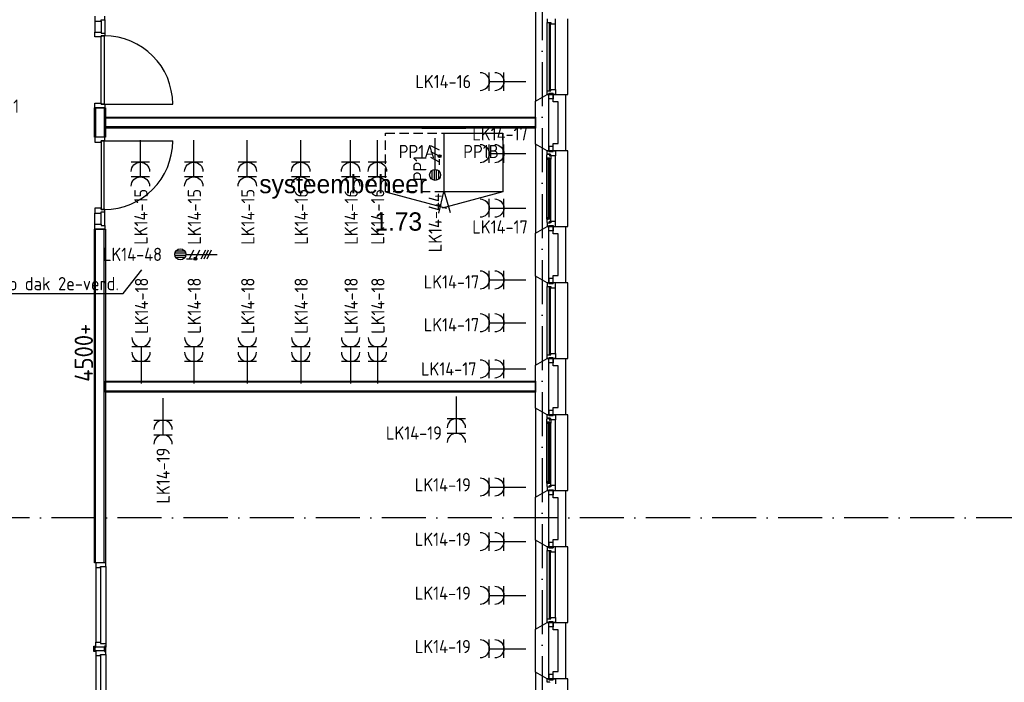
# Model space of a CAD drawing. Header units: millimetres. Extents: x -6587 to 112885, y 244 to 84344.
# Tile 7 of 50: x 26657 to 40075, y 25074 to 34108. Entities that reach past the tile are written whole.
import ezdxf
from ezdxf.enums import TextEntityAlignment as Align

# ---------------------------------------------------------------- set-up
doc = ezdxf.new("R2010")
doc.units = ezdxf.units.MM
doc.header["$LTSCALE"] = 100
doc.linetypes.add('DASHDOT', pattern=[9, 6, -1.5, 0, -1.5])
doc.linetypes.add('HIDDEN', pattern=[9.525, 6.35, -3.175])
doc.layers.get('0').update_dxf_attribs({"linetype": 'CONTINUOUS'})
for name, color, linetype in [('AL$1----_ALGEMEEN', 7, 'CONTINUOUS'), ('AL$1----_TEKST', 7, 'CONTINUOUS'), ('AL$7----_STRAMIEN', 1, 'DASHDOT'), ('AL21----_BUITENWAND', 4, 'CONTINUOUS'), ('AL21K---_ISOLATIE', 1, 'CONTINUOUS'), ('AL22----_BINNENWAND', 7, 'CONTINUOUS'), ('AL28----_KONSTRUKTIE', 3, 'CONTINUOUS'), ('AL31----_BUITENKOZ', 7, 'CONTINUOUS'), ('AL32----_BINNENKOZ', 7, 'CONTINUOUS'), ('AL32----_DRAAIRICHTING', 1, 'CONTINUOUS'), ('BOUW', 8, 'CONTINUOUS'), ('EB62203-_ATTRIB', 2, 'CONTINUOUS'), ('EB62204-_ATTRIB', 2, 'CONTINUOUS'), ('EB62209-_ATTRIB', 2, 'CONTINUOUS'), ('EL62203-_KRACHT-WCD230', 3, 'CONTINUOUS'), ('EL62204-_KRACHT-ASP230', 3, 'CONTINUOUS'), ('EL62209-_KRACHT-ASP400', 3, 'CONTINUOUS'), ('EL63104-_LICHT-ASP230V', 3, 'CONTINUOUS'), ('LIJN025', 10, 'CONTINUOUS'), ('LIJN035', 50, 'CONTINUOUS')]:
    doc.layers.add(name, color=color, linetype=linetype)
doc.styles.add('1_8', font='iso', dxfattribs={"width": 0.7, "height": 1.8})
doc.styles.add('BURO-025', font='BUROFONT.shx', dxfattribs={"height": 250})
doc.styles.add('NORATT', font='isocp.shx')
doc.styles.get("Standard").update_dxf_attribs({"font": 'iso.shx'})

# ---------------------------------------------------------------- blocks, each defined once
blk = doc.blocks.new('ES3W2A')
for p, q in [((1.25, 2), (-1.25, 2)), ((1.25, 2), (-1.25, 2)), ((0, 2), (0, -3)), ((0, 2), (0, -3)), ((1.25, 0), (-1.25, 0)), ((1.25, 0), (-1.25, 0))]:
    blk.add_line(p, q)
for centre in [(0, 3.25), (0, 3.25), (0, 1.25), (0, 1.25)]:
    blk.add_arc(centre, 1.25, 180, 0)
for tag, style, flags, p in [('VERMOGEN', 'NORATT', 9, (-2.5, 5)), ('VERMOGEN', '1_8', 9, (-2.5, 5)), ('GROEP', 'NORATT', 8, (0, 5)), ('GROEP', '1_8', 8, (0, 5)), ('SCHAK', 'NORATT', 8, (2.5, 5)), ('SCHAK', '1_8', 8, (2.5, 5)), ('GELIJK', 'NORATT', 9, (5, 5)), ('GELIJK', '1_8', 9, (5, 5)), ('TAL', 'NORATT', 8, (2.5, 5)), ('TAL', '1_8', 8, (2.5, 5)), ('KAST', 'NORATT', 9, (7, 5)), ('KAST', '1_8', 9, (7, 5))]:
    blk.add_attdef(tag, text='', height=1.8, rotation=90, dxfattribs=dict(style=style, flags=flags)).set_placement(p, align=Align.MIDDLE_CENTER)
at = {"width": 0.7, "flags": 8}
for style in ['NORATT', '1_8']:
    blk.add_attdef('DOEL', text='', height=1.8, rotation=90, dxfattribs=dict(at, style=style)).set_placement((-2.5, 5), align=Align.MIDDLE_LEFT)
at = {"flags": 9}
for style in ['NORATT', '1_8']:
    blk.add_attdef('M_CODE', text='', height=1.8, dxfattribs=dict(at, style=style)).set_placement((0, 0), align=Align.MIDDLE_CENTER)
blk = doc.blocks.new('ES3X2')
for p, q in [((-0.15, 1.27), (-0.15, 2.73)), ((0.15, 1.27), (0.15, 2.73)), ((-0.45, 1.4), (-0.45, 2.6)), ((0.45, 1.4), (0.45, 2.6)), ((0, 1.25), (0, -3))]:
    blk.add_line(p, q)
at = {"color": 210}
for p, q in [((-0.6, 0.65), (-0.6, -0.15)), ((-0.6, 0.25), (0.6, -0.35)), ((-0.72, -0.71), (-0.72, -0.39)), ((-0.64, -0.75), (-0.64, -0.35)), ((-0.6, -0.55), (0.6, -1.15)), ((-0.56, -0.75), (-0.56, -0.35)), ((-0.48, -0.71), (-0.48, -0.39)), ((-0.6, -1.35), (0.6, -1.95))]:
    blk.add_line(p, q, dxfattribs=at)
blk.add_circle((0, 2), 0.75)
blk.add_circle((-0.6, -0.55), 0.2, dxfattribs=at)
at = {"style": '1_8'}
for tag, flags, p in [('VERMOGEN', 9, (-2.5, 4.5)), ('GROEP', 8, (0, 4.5)), ('SCHAK', 8, (2.5, 4.5)), ('KAST', 9, (7, 4.5)), ('DOEL', 8, (-2.5, 1))]:
    blk.add_attdef(tag, text='', height=1.8, rotation=90, dxfattribs=dict(at, flags=flags)).set_placement(p, align=Align.MIDDLE_LEFT)
at = {"style": '1_8', "flags": 8}
blk.add_attdef('TAL', text='', height=1.8, rotation=90, dxfattribs=at).set_placement((2.5, 4.5), align=Align.MIDDLE_CENTER)
at = {"style": '1_8', "flags": 9}
blk.add_attdef('M_CODE', text='', height=1.8, dxfattribs=at).set_placement((0, 0), align=Align.MIDDLE_CENTER)
blk = doc.blocks.new('ES2X2')
for p, q in [((-0.15, 1.27), (-0.15, 2.73)), ((0.15, 1.27), (0.15, 2.73)), ((-0.45, 1.4), (-0.45, 2.6)), ((0.45, 1.4), (0.45, 2.6)), ((0, 1.25), (0, -3))]:
    blk.add_line(p, q)
at = {"color": 1}
for p, q in [((-0.72, -0.21), (-0.72, 0.11)), ((-0.64, -0.25), (-0.64, 0.15)), ((-0.6, 1.15), (-0.6, 0.35)), ((-0.6, 0.75), (0.6, 0.15)), ((-0.56, -0.25), (-0.56, 0.15)), ((-0.48, -0.21), (-0.48, 0.11)), ((-0.6, -0.05), (0.6, -0.65)), ((-0.6, -0.85), (0.6, -1.45)), ((-0.6, -1.25), (0.6, -1.85)), ((-0.6, -1.65), (0.6, -2.25))]:
    blk.add_line(p, q, dxfattribs=at)
blk.add_circle((0, 2), 0.75)
blk.add_circle((-0.6, -0.05), 0.2, dxfattribs=at)
at = {"style": '1_8'}
for tag, flags, p in [('VERMOGEN', 9, (-2.5, 4.5)), ('GROEP', 8, (0, 4.5)), ('SCHAK', 8, (2.5, 4.5)), ('KAST', 9, (7, 4.5)), ('DOEL', 8, (-2.5, 1))]:
    blk.add_attdef(tag, text='', height=1.8, rotation=90, dxfattribs=dict(at, flags=flags)).set_placement(p, align=Align.MIDDLE_LEFT)
at = {"style": '1_8', "flags": 8}
blk.add_attdef('TAL', text='', height=1.8, rotation=90, dxfattribs=at).set_placement((2.5, 4.5), align=Align.MIDDLE_CENTER)
at = {"style": '1_8', "flags": 9}
blk.add_attdef('M_CODE', text='', height=1.8, dxfattribs=at).set_placement((0, 0), align=Align.MIDDLE_CENTER)

msp = doc.modelspace()

# ---------------------------------------------------------------- linework, layer by layer
at = {"layer": 'AL$1----_ALGEMEEN', "color": 8, "linetype": 'HIDDEN'}
msp.add_line((32134.8, 32630), (32734.8, 32630), dxfattribs=at)
at = {"layer": 'AL$7----_STRAMIEN', "color": 1}
for p, q in [((33774.8, 76734.4), (33774.8, 7509.2)), ((94298.3, 27314.6), (16060, 27314.6))]:
    msp.add_line(p, q, dxfattribs=at)
at = {"layer": 'AL21----_BUITENWAND', "color": 8}
for p, q in [((33925.8, 32990), (33925.8, 33090)), ((33925.8, 33090), (34094.8, 33090)), ((34094.8, 33090), (34094.8, 32320)), ((33994.8, 32990), (33925.8, 32990)), ((33994.8, 32420), (33994.8, 32990)), ((33925.8, 32420), (33994.8, 32420)), ((33925.8, 32320), (33925.8, 32420)), ((34094.8, 32320), (33925.8, 32320)), ((33925.8, 31190), (33925.8, 31290)), ((33925.8, 31290), (34094.8, 31290)), ((34094.8, 31290), (34094.8, 30520)), ((33994.8, 31190), (33925.8, 31190)), ((33994.8, 30620), (33994.8, 31190)), ((33925.8, 30620), (33994.8, 30620)), ((33925.8, 30520), (33925.8, 30620)), ((34094.8, 30520), (33925.8, 30520)), ((33925.8, 29390), (33925.8, 29490)), ((33925.8, 29490), (34094.8, 29490)), ((33994.8, 29390), (33925.8, 29390)), ((33994.8, 28820), (33994.8, 29390)), ((34094.8, 29490), (34094.8, 28720)), ((33925.8, 28820), (33994.8, 28820)), ((33925.8, 28720), (33925.8, 28820)), ((34094.8, 28720), (33925.8, 28720)), ((33925.8, 27590), (33925.8, 27690)), ((33925.8, 27690), (34094.8, 27690)), ((34094.8, 27690), (34094.8, 26920)), ((33994.8, 27590), (33925.8, 27590)), ((33994.8, 27020), (33994.8, 27590)), ((33925.8, 27020), (33994.8, 27020)), ((33925.8, 26920), (33925.8, 27020)), ((34094.8, 26920), (33925.8, 26920)), ((33925.8, 25790), (33925.8, 25890)), ((33925.8, 25890), (34094.8, 25890)), ((33994.8, 25790), (33925.8, 25790)), ((33994.8, 25220), (33994.8, 25790)), ((34094.8, 25890), (34094.8, 25120)), ((33925.8, 25220), (33994.8, 25220)), ((33925.8, 25120), (33925.8, 25220)), ((34094.8, 25120), (33925.8, 25120))]:
    msp.add_line(p, q, dxfattribs=at)
at = {"layer": 'AL21K---_ISOLATIE', "color": 8, "linetype": 'Continuous'}
for p, q in [((33864.8, 32990), (33864.8, 32420)), ((33864.8, 31190), (33864.8, 30620)), ((33864.8, 29390), (33864.8, 28820)), ((33864.8, 27590), (33864.8, 27020)), ((33864.8, 25790), (33864.8, 25220))]:
    msp.add_line(p, q, dxfattribs=at)
at = {"layer": 'AL22----_BINNENWAND', "color": 8}
for p, q in [((27674.8, 32505), (27674.8, 32905)), ((27674.8, 32905), (27824.8, 32905)), ((27824.8, 32905), (27824.8, 32505)), ((27824.8, 32630), (27824.8, 32780)), ((27824.8, 32780), (33684.8, 32780)), ((33684.8, 32780), (33684.8, 32630)), ((33684.8, 32630), (27824.8, 32630)), ((27824.8, 32505), (27674.8, 32505)), ((27674.8, 26705), (27674.8, 31253.9)), ((27674.8, 31253.9), (27824.8, 31253.9)), ((27824.8, 31253.9), (27824.8, 26705)), ((27824.8, 29030), (27824.8, 29180)), ((27824.8, 29180), (33684.8, 29180)), ((33684.8, 29180), (33684.8, 29030)), ((33684.8, 29030), (27824.8, 29030)), ((27824.8, 26705), (27674.8, 26705))]:
    msp.add_line(p, q, dxfattribs=at)
at = {"layer": 'AL22----_BINNENWAND', "color": 8, "linetype": 'Continuous'}
for p, q in [((27689.8, 32905), (27689.8, 32505)), ((27809.8, 32905), (27809.8, 32505)), ((33684.8, 32765), (27824.8, 32765)), ((33684.8, 32645), (27824.8, 32645)), ((27689.8, 26705), (27689.8, 31253.9)), ((27809.8, 26705), (27809.8, 31253.9)), ((33684.8, 29165), (27824.8, 29165)), ((33684.8, 29045), (27824.8, 29045))]:
    msp.add_line(p, q, dxfattribs=at)
at = {"layer": 'AL28----_KONSTRUKTIE', "color": 8}
for p, q in [((33684.8, 32997.6), (33844.8, 33090)), ((33844.8, 33090), (33864.8, 33090)), ((33864.8, 33090), (33864.8, 32320)), ((33684.8, 32412.4), (33684.8, 32997.6)), ((33844.8, 32320), (33684.8, 32412.4)), ((33864.8, 32320), (33844.8, 32320)), ((33684.8, 31197.6), (33844.8, 31290)), ((33844.8, 31290), (33864.8, 31290)), ((33864.8, 31290), (33864.8, 30520)), ((33684.8, 30612.4), (33684.8, 31197.6)), ((33844.8, 30520), (33684.8, 30612.4)), ((33864.8, 30520), (33844.8, 30520)), ((33684.8, 29397.6), (33844.8, 29490)), ((33684.8, 28812.4), (33684.8, 29397.6)), ((33844.8, 29490), (33864.8, 29490)), ((33864.8, 29490), (33864.8, 28720)), ((33844.8, 28720), (33684.8, 28812.4)), ((33864.8, 28720), (33844.8, 28720)), ((33684.8, 27597.6), (33844.8, 27690)), ((33844.8, 27690), (33864.8, 27690)), ((33864.8, 27690), (33864.8, 26920)), ((33684.8, 27012.4), (33684.8, 27597.6)), ((33844.8, 26920), (33684.8, 27012.4)), ((33864.8, 26920), (33844.8, 26920)), ((33684.8, 25797.6), (33844.8, 25890)), ((33684.8, 25212.4), (33684.8, 25797.6)), ((33844.8, 25890), (33864.8, 25890)), ((33864.8, 25890), (33864.8, 25120)), ((33844.8, 25120), (33684.8, 25212.4)), ((33864.8, 25120), (33844.8, 25120))]:
    msp.add_line(p, q, dxfattribs=at)
at = {"layer": 'AL31----_BUITENKOZ', "color": 8}
for p, q in [((33684.8, 34212.4), (33684.8, 32997.6)), ((34124.8, 33090), (34124.8, 34120)), ((33844.8, 33140), (33844.8, 34070)), ((33958.8, 33157), (33958.8, 34053)), ((33684.8, 32997.6), (33844.8, 33090)), ((33844.8, 33090), (34124.8, 33090)), ((33869.8, 33100), (33925.8, 33100)), ((33869.8, 33029), (33869.8, 33100)), ((33925.8, 33029), (33869.8, 33029)), ((33925.8, 33100), (33925.8, 33029)), ((33844.8, 32320), (33684.8, 32412.4)), ((33684.8, 32412.4), (33684.8, 31197.6)), ((33925.8, 32381), (33869.8, 32381)), ((33869.8, 32381), (33869.8, 32310)), ((33925.8, 32310), (33925.8, 32381)), ((33841.8, 32263.3), (33846.1, 32265.7)), ((33841.8, 32220.8), (33841.8, 32263.3)), ((33882.8, 32220.8), (33841.8, 32220.8)), ((33841.8, 31389.2), (33841.8, 32220.8)), ((33844.1, 32220.8), (33857.7, 32220.8)), ((33844.1, 32203.8), (33844.1, 32220.8)), ((33857.7, 32203.8), (33844.1, 32203.8)), ((34124.8, 32320), (33844.8, 32320)), ((33844.8, 32320), (33869.8, 32320)), ((33844.8, 32276), (33844.8, 32320)), ((33880.8, 32276), (33844.8, 32276)), ((33846.1, 32265.7), (33846.1, 32272.8)), ((33846.1, 32272.8), (33875.8, 32272.8)), ((33857.7, 32220.8), (33857.7, 32203.8)), ((33869.8, 32320), (33869.8, 32310)), ((33869.8, 32310), (33925.8, 32310)), ((33869.8, 32310), (33925.8, 32310)), ((33875.8, 32272.8), (33875.8, 32250.3)), ((33875.8, 32250.3), (33880.8, 32250.3)), ((33880.8, 32270), (33880.8, 32276)), ((33895.8, 32270), (33880.8, 32270)), ((33880.8, 32250.3), (33880.8, 32258.3)), ((33880.8, 32258.3), (33895.8, 32258.3)), ((33882.8, 32203.8), (33882.8, 32220.8)), ((33895.8, 32205.9), (33882.8, 32203.8)), ((33895.8, 32253), (33895.8, 32270)), ((33895.8, 32258.3), (33895.8, 32253)), ((33958.8, 32253), (33895.8, 32253)), ((33895.8, 32253), (33895.8, 32205.9)), ((33895.8, 31404.1), (33895.8, 32205.9)), ((33925.8, 32310), (33925.8, 32320)), ((33925.8, 32320), (33958.8, 32320)), ((33958.8, 32320), (33958.8, 32253)), ((33958.8, 31357), (33958.8, 32253)), ((34124.8, 31290), (34124.8, 32320)), ((33857.7, 31406.2), (33844.1, 31406.2)), ((33844.1, 31406.2), (33844.1, 31389.2)), ((33857.7, 31389.2), (33857.7, 31406.2)), ((33895.8, 31404.1), (33882.8, 31406.2)), ((33882.8, 31406.2), (33882.8, 31389.2)), ((33895.8, 31357), (33895.8, 31404.1)), ((33684.8, 31197.6), (33844.8, 31290)), ((33882.8, 31389.2), (33841.8, 31389.2)), ((33841.8, 31389.2), (33841.8, 31346.7)), ((33841.8, 31346.7), (33846.1, 31344.2)), ((33844.1, 31389.2), (33857.7, 31389.2)), ((33880.8, 31334), (33844.8, 31334)), ((33844.8, 31334), (33844.8, 31290)), ((33844.8, 31290), (34124.8, 31290)), ((33844.8, 31290), (33869.8, 31290)), ((33846.1, 31344.2), (33846.1, 31337.2)), ((33846.1, 31337.2), (33875.8, 31337.2)), ((33869.8, 31300), (33925.8, 31300)), ((33869.8, 31229), (33869.8, 31300)), ((33869.8, 31290), (33869.8, 31300)), ((33869.8, 31300), (33925.8, 31300)), ((33875.8, 31337.2), (33875.8, 31359.7)), ((33875.8, 31359.7), (33880.8, 31359.7)), ((33880.8, 31359.7), (33880.8, 31351.7)), ((33880.8, 31351.7), (33895.8, 31351.7)), ((33895.8, 31340), (33880.8, 31340)), ((33880.8, 31340), (33880.8, 31334)), ((33958.8, 31357), (33895.8, 31357)), ((33895.8, 31357), (33895.8, 31340)), ((33895.8, 31351.7), (33895.8, 31357)), ((33925.8, 31300), (33925.8, 31229)), ((33925.8, 31300), (33925.8, 31290)), ((33925.8, 31290), (33958.8, 31290)), ((33958.8, 31290), (33958.8, 31357)), ((33925.8, 31229), (33869.8, 31229)), ((33844.8, 30520), (33684.8, 30612.4)), ((33684.8, 30612.4), (33684.8, 29397.6)), ((34124.8, 30520), (33844.8, 30520)), ((33844.8, 29540), (33844.8, 30470)), ((33925.8, 30581), (33869.8, 30581)), ((33869.8, 30581), (33869.8, 30510)), ((33869.8, 30510), (33925.8, 30510)), ((33925.8, 30510), (33925.8, 30581)), ((34124.8, 29490), (34124.8, 30520)), ((33958.8, 29557), (33958.8, 30453)), ((33684.8, 29397.6), (33844.8, 29490)), ((33844.8, 29490), (34124.8, 29490)), ((33869.8, 29500), (33925.8, 29500)), ((33869.8, 29429), (33869.8, 29500)), ((33925.8, 29429), (33869.8, 29429)), ((33925.8, 29500), (33925.8, 29429)), ((33844.8, 28720), (33684.8, 28812.4)), ((33684.8, 28812.4), (33684.8, 27597.6)), ((34124.8, 28720), (33844.8, 28720)), ((33844.8, 28720), (33869.8, 28720)), ((33844.8, 28676), (33844.8, 28720)), ((33925.8, 28781), (33869.8, 28781)), ((33869.8, 28781), (33869.8, 28710)), ((33869.8, 28720), (33869.8, 28710)), ((33925.8, 28710), (33925.8, 28781)), ((33925.8, 28710), (33925.8, 28720)), ((33925.8, 28720), (33958.8, 28720)), ((33958.8, 28720), (33958.8, 28653)), ((34124.8, 27690), (34124.8, 28720)), ((33841.8, 28663.3), (33846.1, 28665.7)), ((33841.8, 28620.8), (33841.8, 28663.3)), ((33882.8, 28620.8), (33841.8, 28620.8)), ((33841.8, 27789.2), (33841.8, 28620.8)), ((33844.1, 28620.8), (33857.7, 28620.8)), ((33844.1, 28603.8), (33844.1, 28620.8)), ((33857.7, 28603.8), (33844.1, 28603.8)), ((33880.8, 28676), (33844.8, 28676)), ((33846.1, 28665.7), (33846.1, 28672.8)), ((33846.1, 28672.8), (33875.8, 28672.8)), ((33857.7, 28620.8), (33857.7, 28603.8)), ((33869.8, 28710), (33925.8, 28710)), ((33869.8, 28710), (33925.8, 28710)), ((33875.8, 28672.8), (33875.8, 28650.3)), ((33875.8, 28650.3), (33880.8, 28650.3)), ((33880.8, 28670), (33880.8, 28676)), ((33895.8, 28670), (33880.8, 28670)), ((33880.8, 28650.3), (33880.8, 28658.3)), ((33880.8, 28658.3), (33895.8, 28658.3)), ((33882.8, 28603.8), (33882.8, 28620.8)), ((33895.8, 28605.9), (33882.8, 28603.8)), ((33895.8, 28653), (33895.8, 28670)), ((33895.8, 28658.3), (33895.8, 28653)), ((33958.8, 28653), (33895.8, 28653)), ((33895.8, 28653), (33895.8, 28605.9)), ((33895.8, 27804.1), (33895.8, 28605.9)), ((33958.8, 27757), (33958.8, 28653)), ((33882.8, 27789.2), (33841.8, 27789.2)), ((33841.8, 27789.2), (33841.8, 27746.7)), ((33857.7, 27806.2), (33844.1, 27806.2)), ((33844.1, 27806.2), (33844.1, 27789.2)), ((33844.1, 27789.2), (33857.7, 27789.2)), ((33857.7, 27789.2), (33857.7, 27806.2)), ((33895.8, 27804.1), (33882.8, 27806.2)), ((33882.8, 27806.2), (33882.8, 27789.2)), ((33895.8, 27757), (33895.8, 27804.1)), ((33684.8, 27597.6), (33844.8, 27690)), ((33841.8, 27746.7), (33846.1, 27744.2)), ((33880.8, 27734), (33844.8, 27734)), ((33844.8, 27734), (33844.8, 27690)), ((33844.8, 27690), (34124.8, 27690)), ((33844.8, 27690), (33869.8, 27690)), ((33846.1, 27744.2), (33846.1, 27737.2)), ((33846.1, 27737.2), (33875.8, 27737.2)), ((33869.8, 27700), (33925.8, 27700)), ((33869.8, 27629), (33869.8, 27700)), ((33869.8, 27690), (33869.8, 27700)), ((33869.8, 27700), (33925.8, 27700)), ((33875.8, 27737.2), (33875.8, 27759.7)), ((33875.8, 27759.7), (33880.8, 27759.7)), ((33880.8, 27759.7), (33880.8, 27751.7)), ((33880.8, 27751.7), (33895.8, 27751.7)), ((33895.8, 27740), (33880.8, 27740)), ((33880.8, 27740), (33880.8, 27734)), ((33958.8, 27757), (33895.8, 27757)), ((33895.8, 27757), (33895.8, 27740)), ((33895.8, 27751.7), (33895.8, 27757)), ((33925.8, 27700), (33925.8, 27629)), ((33925.8, 27700), (33925.8, 27690)), ((33925.8, 27690), (33958.8, 27690)), ((33958.8, 27690), (33958.8, 27757)), ((33925.8, 27629), (33869.8, 27629)), ((33844.8, 26920), (33684.8, 27012.4)), ((33684.8, 27012.4), (33684.8, 25797.6)), ((33925.8, 26981), (33869.8, 26981)), ((33869.8, 26981), (33869.8, 26910)), ((33925.8, 26910), (33925.8, 26981)), ((34124.8, 26920), (33844.8, 26920)), ((33844.8, 25940), (33844.8, 26870)), ((33869.8, 26910), (33925.8, 26910)), ((33958.8, 25957), (33958.8, 26853)), ((34124.8, 25890), (34124.8, 26920)), ((33869.8, 25900), (33925.8, 25900)), ((33869.8, 25829), (33869.8, 25900)), ((33925.8, 25900), (33925.8, 25829)), ((33684.8, 25797.6), (33844.8, 25890)), ((33844.8, 25890), (34124.8, 25890)), ((33925.8, 25829), (33869.8, 25829)), ((33844.8, 25120), (33684.8, 25212.4)), ((33684.8, 25212.4), (33684.8, 23997.6)), ((34124.8, 25120), (33844.8, 25120)), ((33844.8, 25120), (33869.8, 25120)), ((33844.8, 25076), (33844.8, 25120)), ((33925.8, 25181), (33869.8, 25181)), ((33869.8, 25181), (33869.8, 25110)), ((33869.8, 25120), (33869.8, 25110)), ((33869.8, 25110), (33925.8, 25110)), ((33869.8, 25110), (33925.8, 25110)), ((33925.8, 25110), (33925.8, 25181)), ((33925.8, 25110), (33925.8, 25120)), ((33925.8, 25120), (33958.8, 25120)), ((33958.8, 25120), (33958.8, 25053)), ((34124.8, 24090), (34124.8, 25120)), ((33880.8, 25076), (33844.8, 25076)), ((33880.8, 25070), (33880.8, 25076))]:
    msp.add_line(p, q, dxfattribs=at)
at = {"layer": 'AL31----_BUITENKOZ', "color": 8, "linetype": 'Continuous'}
for p, q in [((33844.8, 34120), (33844.8, 34070)), ((33958.8, 34053), (33958.8, 34120)), ((33844.8, 34070), (33844.8, 34070)), ((33844.8, 34070), (33895.8, 34070)), ((33891.8, 34065), (33870.8, 34065)), ((33870.8, 34065), (33870.8, 33145)), ((33891.8, 33145), (33891.8, 34065)), ((33895.8, 34070), (33895.8, 34053)), ((33895.8, 34053), (33958.8, 34053)), ((33958.8, 34053), (33958.8, 34053)), ((33958.8, 34053), (33958.8, 34053)), ((33958.8, 34053), (33958.8, 34053)), ((33958.8, 34053), (33958.8, 34053)), ((33870.8, 33145), (33891.8, 33145)), ((33895.8, 33140), (33895.8, 33157)), ((33895.8, 33157), (33958.8, 33157)), ((33958.8, 33157), (33958.8, 33157)), ((33958.8, 33157), (33958.8, 33157)), ((33958.8, 33157), (33958.8, 33157)), ((33958.8, 33157), (33958.8, 33157)), ((33958.8, 33157), (33958.8, 33090)), ((33844.8, 33140), (33844.8, 33140)), ((33844.8, 33140), (33895.8, 33140)), ((33844.8, 33090), (33844.8, 33140)), ((33869.8, 33090), (33844.8, 33090)), ((33925.8, 33100), (33869.8, 33100)), ((33869.8, 33100), (33869.8, 33090)), ((33869.8, 33090), (33869.8, 33090)), ((33925.8, 33090), (33925.8, 33100)), ((33958.8, 33090), (33925.8, 33090)), ((33880.8, 32218.8), (33859.8, 32218.8)), ((33859.8, 32218.8), (33859.8, 31391.2)), ((33880.8, 31391.2), (33880.8, 32218.8)), ((33859.8, 31391.2), (33880.8, 31391.2)), ((33869.8, 30520), (33844.8, 30520)), ((33844.8, 30520), (33844.8, 30470)), ((33844.8, 30470), (33844.8, 30470)), ((33844.8, 30470), (33895.8, 30470)), ((33869.8, 30510), (33869.8, 30520)), ((33869.8, 30520), (33869.8, 30520)), ((33925.8, 30510), (33869.8, 30510)), ((33891.8, 30465), (33870.8, 30465)), ((33870.8, 30465), (33870.8, 29545)), ((33891.8, 29545), (33891.8, 30465)), ((33895.8, 30470), (33895.8, 30453)), ((33958.8, 30520), (33925.8, 30520)), ((33925.8, 30520), (33925.8, 30510)), ((33958.8, 30453), (33958.8, 30520)), ((33895.8, 30453), (33958.8, 30453)), ((33958.8, 30453), (33958.8, 30453)), ((33958.8, 30453), (33958.8, 30453)), ((33958.8, 30453), (33958.8, 30453)), ((33958.8, 30453), (33958.8, 30453)), ((33844.8, 29540), (33844.8, 29540)), ((33844.8, 29540), (33895.8, 29540)), ((33844.8, 29490), (33844.8, 29540)), ((33870.8, 29545), (33891.8, 29545)), ((33895.8, 29540), (33895.8, 29557)), ((33895.8, 29557), (33958.8, 29557)), ((33958.8, 29557), (33958.8, 29557)), ((33958.8, 29557), (33958.8, 29557)), ((33958.8, 29557), (33958.8, 29557)), ((33958.8, 29557), (33958.8, 29557)), ((33958.8, 29557), (33958.8, 29490)), ((33869.8, 29490), (33844.8, 29490)), ((33925.8, 29500), (33869.8, 29500)), ((33869.8, 29500), (33869.8, 29490)), ((33869.8, 29490), (33869.8, 29490)), ((33925.8, 29490), (33925.8, 29500)), ((33958.8, 29490), (33925.8, 29490)), ((33880.8, 28618.8), (33859.8, 28618.8)), ((33859.8, 28618.8), (33859.8, 27791.2)), ((33880.8, 27791.2), (33880.8, 28618.8)), ((33859.8, 27791.2), (33880.8, 27791.2)), ((33869.8, 26920), (33844.8, 26920)), ((33844.8, 26920), (33844.8, 26870)), ((33844.8, 26870), (33844.8, 26870)), ((33844.8, 26870), (33895.8, 26870)), ((33869.8, 26910), (33869.8, 26920)), ((33869.8, 26920), (33869.8, 26920)), ((33925.8, 26910), (33869.8, 26910)), ((33891.8, 26865), (33870.8, 26865)), ((33870.8, 26865), (33870.8, 25945)), ((33891.8, 25945), (33891.8, 26865)), ((33895.8, 26870), (33895.8, 26853)), ((33895.8, 26853), (33958.8, 26853)), ((33958.8, 26920), (33925.8, 26920)), ((33925.8, 26920), (33925.8, 26910)), ((33958.8, 26853), (33958.8, 26920)), ((33958.8, 26853), (33958.8, 26853)), ((33958.8, 26853), (33958.8, 26853)), ((33958.8, 26853), (33958.8, 26853)), ((33958.8, 26853), (33958.8, 26853)), ((33844.8, 25940), (33844.8, 25940)), ((33844.8, 25940), (33895.8, 25940)), ((33844.8, 25890), (33844.8, 25940)), ((33925.8, 25900), (33869.8, 25900)), ((33869.8, 25900), (33869.8, 25890)), ((33870.8, 25945), (33891.8, 25945)), ((33895.8, 25940), (33895.8, 25957)), ((33895.8, 25957), (33958.8, 25957)), ((33925.8, 25890), (33925.8, 25900)), ((33958.8, 25957), (33958.8, 25957)), ((33958.8, 25957), (33958.8, 25957)), ((33958.8, 25957), (33958.8, 25957)), ((33958.8, 25957), (33958.8, 25957)), ((33958.8, 25957), (33958.8, 25890)), ((33869.8, 25890), (33844.8, 25890)), ((33869.8, 25890), (33869.8, 25890)), ((33958.8, 25890), (33925.8, 25890))]:
    msp.add_line(p, q, dxfattribs=at)
at = {"layer": 'AL32----_BINNENKOZ', "color": 8}
for p, q in [((27680.3, 34156.1), (27680.3, 34089.1)), ((27680.3, 34089.1), (27768.3, 34089.1)), ((27680.3, 34089.1), (27680.3, 33939.1)), ((27768.3, 34089.1), (27768.3, 34106.1)), ((27768.3, 34106.1), (27819.3, 34106.1)), ((27768.3, 34089.1), (27768.3, 33939.1)), ((27819.3, 34106.1), (27819.3, 34156.1)), ((27819.3, 34106.1), (27819.3, 33922.1)), ((27680.3, 33872.1), (27680.3, 33939.1)), ((27680.3, 33939.1), (27768.3, 33939.1)), ((27768.3, 33872.1), (27680.3, 33872.1)), ((27768.3, 33939.1), (27768.3, 33922.1)), ((27768.3, 33922.1), (27819.3, 33922.1)), ((27768.3, 33889.1), (27808.3, 33889.1)), ((27768.3, 32955.1), (27768.3, 33889.1)), ((27819.3, 33889.1), (27768.3, 33889.1)), ((27768.3, 33889.1), (27768.3, 33872.1)), ((27808.3, 33889.1), (27808.3, 32955.1)), ((27819.3, 33922.1), (27819.3, 33889.1)), ((27819.3, 33922.1), (27819.3, 33889.1)), ((27680.3, 32905.1), (27680.3, 32972.1)), ((27680.3, 32972.1), (27768.3, 32972.1)), ((27819.3, 32905.1), (27680.3, 32905.1)), ((27768.3, 32972.1), (27768.3, 32955.1)), ((27808.3, 32955.1), (27768.3, 32955.1)), ((27768.3, 32955.1), (27819.3, 32955.1)), ((27819.3, 32955.1), (27819.3, 32905.1)), ((27819.3, 32504.9), (27680.3, 32504.9)), ((27680.3, 32504.9), (27680.3, 32437.9)), ((27819.3, 32454.9), (27819.3, 32504.9)), ((27680.3, 32437.9), (27768.3, 32437.9)), ((27768.3, 32437.9), (27768.3, 32454.9)), ((27768.3, 32454.9), (27819.3, 32454.9)), ((27808.3, 32454.9), (27768.3, 32454.9)), ((27768.3, 32454.9), (27768.3, 31520.9)), ((27808.3, 31520.9), (27808.3, 32454.9)), ((27768.3, 31537.9), (27680.3, 31537.9)), ((27680.3, 31537.9), (27680.3, 31470.9)), ((27768.3, 31520.9), (27768.3, 31537.9)), ((27680.3, 31470.9), (27768.3, 31470.9)), ((27680.3, 31320.9), (27680.3, 31470.9)), ((27819.3, 31520.9), (27768.3, 31520.9)), ((27768.3, 31520.9), (27808.3, 31520.9)), ((27768.3, 31470.9), (27768.3, 31487.9)), ((27768.3, 31487.9), (27819.3, 31487.9)), ((27768.3, 31320.9), (27768.3, 31470.9)), ((27819.3, 31487.9), (27819.3, 31520.9)), ((27819.3, 31487.9), (27819.3, 31520.9)), ((27819.3, 31303.9), (27819.3, 31487.9)), ((27680.3, 31253.9), (27680.3, 31320.9)), ((27680.3, 31320.9), (27768.3, 31320.9)), ((27768.3, 31320.9), (27768.3, 31303.9)), ((27768.3, 31303.9), (27819.3, 31303.9)), ((27819.3, 31303.9), (27819.3, 31253.9)), ((27819.3, 31253.9), (27680.3, 31253.9)), ((27831.8, 26705), (27692.8, 26705)), ((27692.8, 26705), (27692.8, 26638)), ((27831.8, 26655), (27831.8, 26705)), ((27692.8, 26638), (27692.8, 25622)), ((27692.8, 26638), (27755.8, 26638)), ((27755.8, 26638), (27755.8, 26655)), ((27755.8, 26655), (27831.8, 26655)), ((27755.8, 26638), (27755.8, 25622)), ((27831.8, 26655), (27831.8, 25605)), ((27669.3, 25555), (27669.3, 25567.5)), ((27669.3, 25567.5), (27687.3, 25567.5)), ((27669.3, 25492.5), (27669.3, 25555)), ((27687.3, 25505), (27687.3, 25555)), ((27687.3, 25555), (27692.8, 25555)), ((27687.3, 25505), (27687.3, 25492.5)), ((27692.8, 25505), (27687.3, 25505)), ((27692.8, 25555), (27692.8, 25622)), ((27692.8, 25622), (27755.8, 25622)), ((27831.8, 25555), (27692.8, 25555)), ((27831.8, 25505), (27692.8, 25505)), ((27692.8, 25505), (27692.8, 25438)), ((27755.8, 25622), (27755.8, 25605)), ((27755.8, 25605), (27831.8, 25605)), ((27812.3, 25555), (27806.8, 25555)), ((27806.8, 25505), (27812.3, 25505)), ((27830.3, 25567.5), (27812.3, 25567.5)), ((27812.3, 25505), (27812.3, 25555)), ((27812.3, 25505), (27812.3, 25492.5)), ((27830.3, 25555), (27830.3, 25567.5)), ((27830.3, 25492.5), (27830.3, 25555)), ((27831.8, 25605), (27831.8, 25555)), ((27831.8, 25455), (27831.8, 25505)), ((27687.3, 25492.5), (27669.3, 25492.5)), ((27692.8, 25438), (27755.8, 25438)), ((27692.8, 25438), (27692.8, 24422)), ((27755.8, 25438), (27755.8, 25455)), ((27755.8, 25455), (27831.8, 25455)), ((27755.8, 25438), (27755.8, 24422)), ((27812.3, 25492.5), (27830.3, 25492.5)), ((27831.8, 25455), (27831.8, 24405))]:
    msp.add_line(p, q, dxfattribs=at)
at = {"layer": 'AL32----_DRAAIRICHTING', "color": 8}
for p, q in [((27808.3, 32955.1), (28742.3, 32955.1)), ((27808.3, 32454.9), (28742.3, 32454.9))]:
    msp.add_line(p, q, dxfattribs=at)
for centre, start, end in [((27808.3, 32955.1), 0, 90), ((27808.3, 32454.9), 270, 0)]:
    msp.add_arc(centre, 934, start, end, dxfattribs=at)
at = {"layer": 'LIJN025'}
for p, q in [((28066.6, 30377), (28323.3, 30699.6)), ((25665.6, 30377), (28066.6, 30377))]:
    msp.add_line(p, q, dxfattribs=at)
at = {"layer": 'LIJN035', "color": 50, "linetype": 'HIDDEN', "ltscale": 0.2}
for p, q in [((31642.8, 32560.5), (32442.8, 32560.5)), ((31642.8, 31760.5), (31642.8, 32560.5)), ((32442.8, 31760.5), (31642.8, 31760.5))]:
    msp.add_line(p, q, dxfattribs=at)
at = {"layer": 'LIJN035', "color": 50}
for p, q in [((32442.8, 32560.5), (33242.8, 32560.5)), ((32442.8, 31760.5), (32442.8, 32560.5)), ((33242.8, 32560.5), (33242.8, 31760.5)), ((33242.8, 31760.5), (32442.8, 31760.5))]:
    msp.add_line(p, q, dxfattribs=at)
at = {"layer": 'LIJN035', "color": 10}
for p, q in [((31642.8, 31760.5), (32472.8, 31540.5)), ((32432.8, 31760.5), (32362.8, 31470.5)), ((33242.8, 31760.5), (32412.8, 31540.5)), ((32442.8, 31760.5), (32522.8, 31480.5))]:
    msp.add_line(p, q, dxfattribs=at)

# ---------------------------------------------------------------- block references
at = {"layer": 'EL62203-_KRACHT-WCD230'}
ref = msp.add_blockref('ES3W2A', (33255, 33265, 1050), dxfattribs=dict(at, xscale=-100, yscale=100, zscale=100, rotation=90))
ref.add_attrib('GROEP', 'LK14-16', dxfattribs={"layer": 'EB62203-_ATTRIB', "color": 1, "height": 180, "style": '1_8', "flags": 8}).set_placement((32048.7, 33264.6, 1050), align=Align.MIDDLE_LEFT)
ref = msp.add_blockref('ES3W2A', (25493, 32927, 1050), dxfattribs=dict(at, xscale=100, yscale=100, zscale=100, rotation=270))
ref.add_attrib('GROEP', 'LK14-31', dxfattribs={"layer": 'EB62203-_ATTRIB', "color": 1, "height": 180, "style": '1_8', "flags": 8}).set_placement((25892, 32930, 1050), align=Align.MIDDLE_LEFT)
ref = msp.add_blockref('ES3W2A', (33255, 32282, 1050), dxfattribs=dict(at, xscale=-100, yscale=100, zscale=100, rotation=90))
ref.add_attrib('GROEP', 'LK14-17', dxfattribs={"layer": 'EB62203-_ATTRIB', "color": 1, "height": 180, "style": '1_8', "flags": 8}).set_placement((32825, 32551, 1050), align=Align.MIDDLE_LEFT)
ref = msp.add_blockref('ES3W2A', (28301.5, 32164.5, 1050), dxfattribs=dict(at, xscale=-100, yscale=100, zscale=100, rotation=180))
ref.add_attrib('GROEP', 'LK14-15', dxfattribs={"layer": 'EB62203-_ATTRIB', "color": 1, "height": 180, "rotation": 90, "style": '1_8', "flags": 8}).set_placement((28309.3, 31039.6, 1050), align=Align.MIDDLE_LEFT)
ref = msp.add_blockref('ES3W2A', (29029.5, 32164.5, 1050), dxfattribs=dict(at, xscale=-100, yscale=100, zscale=100, rotation=180))
ref.add_attrib('GROEP', 'LK14-15', dxfattribs={"layer": 'EB62203-_ATTRIB', "color": 1, "height": 180, "rotation": 90, "style": '1_8', "flags": 8}).set_placement((29037.3, 31039.6, 1050), align=Align.MIDDLE_LEFT)
ref = msp.add_blockref('ES3W2A', (29758.5, 32164.5, 1050), dxfattribs=dict(at, xscale=-100, yscale=100, zscale=100, rotation=180))
ref.add_attrib('GROEP', 'LK14-15', dxfattribs={"layer": 'EB62203-_ATTRIB', "color": 1, "height": 180, "rotation": 90, "style": '1_8', "flags": 8}).set_placement((29766.3, 31039.6, 1050), align=Align.MIDDLE_LEFT)
ref = msp.add_blockref('ES3W2A', (30486.5, 32164.5, 1050), dxfattribs=dict(at, xscale=-100, yscale=100, zscale=100, rotation=180))
ref.add_attrib('GROEP', 'LK14-16', dxfattribs={"layer": 'EB62203-_ATTRIB', "color": 1, "height": 180, "rotation": 90, "style": '1_8', "flags": 8}).set_placement((30494.3, 31039.6, 1050), align=Align.MIDDLE_LEFT)
ref = msp.add_blockref('ES3W2A', (31166.4, 32164.5, 1050), dxfattribs=dict(at, xscale=-100, yscale=100, zscale=100, rotation=180))
ref.add_attrib('GROEP', 'LK14-16', dxfattribs={"layer": 'EB62203-_ATTRIB', "color": 1, "height": 180, "rotation": 90, "style": '1_8', "flags": 8}).set_placement((31174.1, 31039.6, 1050), align=Align.MIDDLE_LEFT)
ref = msp.add_blockref('ES3W2A', (31532.2, 32164.5, 1050), dxfattribs=dict(at, xscale=-100, yscale=100, zscale=100, rotation=180))
ref.add_attrib('GROEP', 'LK14-16', dxfattribs={"layer": 'EB62203-_ATTRIB', "color": 1, "height": 180, "rotation": 90, "style": '1_8', "flags": 8}).set_placement((31535.2, 31039.6, 1050), align=Align.MIDDLE_LEFT)
ref = msp.add_blockref('ES3W2A', (33255, 31539, 1050), dxfattribs=dict(at, xscale=-100, yscale=100, zscale=100, rotation=90))
ref.add_attrib('GROEP', 'LK14-17', dxfattribs={"layer": 'EB62203-_ATTRIB', "color": 1, "height": 180, "style": '1_8', "flags": 8}).set_placement((32824.9, 31282.1, 1050), align=Align.MIDDLE_LEFT)
ref = msp.add_blockref('ES3W2A', (28310.5, 29449.5, 1050), dxfattribs=dict(at, xscale=100, yscale=100, zscale=100))
ref.add_attrib('GROEP', 'LK14-18', dxfattribs={"layer": 'EB62203-_ATTRIB', "color": 1, "height": 180, "rotation": 90, "style": '1_8', "flags": 8}).set_placement((28317, 29825.9, 1050), align=Align.MIDDLE_LEFT)
ref = msp.add_blockref('ES3W2A', (29029.5, 29449.5, 1050), dxfattribs=dict(at, xscale=100, yscale=100, zscale=100))
ref.add_attrib('GROEP', 'LK14-18', dxfattribs={"layer": 'EB62203-_ATTRIB', "color": 1, "height": 180, "rotation": 90, "style": '1_8', "flags": 8}).set_placement((29036.1, 29825.9, 1050), align=Align.MIDDLE_LEFT)
ref = msp.add_blockref('ES3W2A', (29758.5, 29449.5, 1050), dxfattribs=dict(at, xscale=100, yscale=100, zscale=100))
ref.add_attrib('GROEP', 'LK14-18', dxfattribs={"layer": 'EB62203-_ATTRIB', "color": 1, "height": 180, "rotation": 90, "style": '1_8', "flags": 8}).set_placement((29765.1, 29825.9, 1050), align=Align.MIDDLE_LEFT)
ref = msp.add_blockref('ES3W2A', (30486.5, 29449.5, 1050), dxfattribs=dict(at, xscale=100, yscale=100, zscale=100))
ref.add_attrib('GROEP', 'LK14-18', dxfattribs={"layer": 'EB62203-_ATTRIB', "color": 1, "height": 180, "rotation": 90, "style": '1_8', "flags": 8}).set_placement((30493.1, 29825.9, 1050), align=Align.MIDDLE_LEFT)
ref = msp.add_blockref('ES3W2A', (31166.4, 29449.5, 1050), dxfattribs=dict(at, xscale=100, yscale=100, zscale=100))
ref.add_attrib('GROEP', 'LK14-18', dxfattribs={"layer": 'EB62203-_ATTRIB', "color": 1, "height": 180, "rotation": 90, "style": '1_8', "flags": 8}).set_placement((31172.9, 29825.9, 1050), align=Align.MIDDLE_LEFT)
ref = msp.add_blockref('ES3W2A', (31532.2, 29449.5, 1050), dxfattribs=dict(at, xscale=100, yscale=100, zscale=100))
ref.add_attrib('GROEP', 'LK14-18', dxfattribs={"layer": 'EB62203-_ATTRIB', "color": 1, "height": 180, "rotation": 90, "style": '1_8', "flags": 8}).set_placement((31538.7, 29825.9, 1050), align=Align.MIDDLE_LEFT)
ref = msp.add_blockref('ES3W2A', (33255, 30559.9, 1050), dxfattribs=dict(at, xscale=-100, yscale=100, zscale=100, rotation=90))
ref.add_attrib('GROEP', 'LK14-17', dxfattribs={"layer": 'EB62203-_ATTRIB', "color": 1, "height": 180, "style": '1_8', "flags": 8}).set_placement((32162.9, 30533.3, 1050), align=Align.MIDDLE_LEFT)
ref = msp.add_blockref('ES3W2A', (33255, 29975.9, 1050), dxfattribs=dict(at, xscale=-100, yscale=100, zscale=100, rotation=90))
ref.add_attrib('GROEP', 'LK14-17', dxfattribs={"layer": 'EB62203-_ATTRIB', "color": 1, "height": 180, "style": '1_8', "flags": 8}).set_placement((32162.9, 29949.2, 1050), align=Align.MIDDLE_LEFT)
ref = msp.add_blockref('ES3W2A', (33255, 29348, 1050), dxfattribs=dict(at, xscale=-100, yscale=100, zscale=100, rotation=90))
ref.add_attrib('GROEP', 'LK14-17', dxfattribs={"layer": 'EB62203-_ATTRIB', "color": 1, "height": 180, "style": '1_8', "flags": 8}).set_placement((32125.8, 29346.8, 1050), align=Align.MIDDLE_LEFT)
ref = msp.add_blockref('ES3W2A', (28610, 28647, 1050), dxfattribs=dict(at, xscale=100, yscale=100, zscale=100, rotation=180))
ref.add_attrib('GROEP', 'LK14-19', dxfattribs={"layer": 'EB62203-_ATTRIB', "color": 1, "height": 180, "rotation": 90, "style": '1_8', "flags": 8}).set_placement((28611.6, 27511, 1050), align=Align.MIDDLE_LEFT)
ref = msp.add_blockref('ES3W2A', (32608, 28669, 1050), dxfattribs=dict(at, xscale=100, yscale=100, zscale=100, rotation=180))
ref.add_attrib('GROEP', 'LK14-19', dxfattribs={"layer": 'EB62203-_ATTRIB', "color": 1, "height": 180, "style": '1_8', "flags": 8}).set_placement((31647.9, 28473.2, 1050), align=Align.MIDDLE_LEFT)
ref = msp.add_blockref('ES3W2A', (33255, 27737, 1050), dxfattribs=dict(at, xscale=-100, yscale=100, zscale=100, rotation=90))
ref.add_attrib('GROEP', 'LK14-19', dxfattribs={"layer": 'EB62203-_ATTRIB', "color": 1, "height": 180, "style": '1_8', "flags": 8}).set_placement((32041.8, 27766.8, 1050), align=Align.MIDDLE_LEFT)
ref = msp.add_blockref('ES3W2A', (33255, 26994, 1050), dxfattribs=dict(at, xscale=-100, yscale=100, zscale=100, rotation=90))
ref.add_attrib('GROEP', 'LK14-19', dxfattribs={"layer": 'EB62203-_ATTRIB', "color": 1, "height": 180, "style": '1_8', "flags": 8}).set_placement((32041.8, 27023.8, 1050), align=Align.MIDDLE_LEFT)
ref = msp.add_blockref('ES3W2A', (33255, 26260, 1050), dxfattribs=dict(at, xscale=-100, yscale=100, zscale=100, rotation=90))
ref.add_attrib('GROEP', 'LK14-19', dxfattribs={"layer": 'EB62203-_ATTRIB', "color": 1, "height": 180, "style": '1_8', "flags": 8}).set_placement((32041.8, 26289.8, 1050), align=Align.MIDDLE_LEFT)
ref = msp.add_blockref('ES3W2A', (33255, 25532, 1050), dxfattribs=dict(at, xscale=-100, yscale=100, zscale=100, rotation=90))
ref.add_attrib('GROEP', 'LK14-19', dxfattribs={"layer": 'EB62203-_ATTRIB', "color": 1, "height": 180, "style": '1_8', "flags": 8}).set_placement((32041.8, 25561.8, 1050), align=Align.MIDDLE_LEFT)
at = {"layer": 'EL62204-_KRACHT-ASP230'}
ref = msp.add_blockref('ES3X2', (32318.7, 32192.3), dxfattribs=dict(at, xscale=100, yscale=100, zscale=100, rotation=180))
ref.add_attrib('DOEL', 'PP1', dxfattribs={"layer": 'EB62204-_ATTRIB', "color": 1, "height": 180, "rotation": 90, "style": '1_8', "flags": 8}).set_placement((32110.1, 32252.8), align=Align.MIDDLE_RIGHT)
ref.add_attrib('GROEP', 'LK14-44', dxfattribs={"layer": 'EB62204-_ATTRIB', "color": 1, "height": 180, "rotation": 90, "style": '1_8', "flags": 8}).set_placement((32318.7, 31742.3), align=Align.MIDDLE_RIGHT)
at = {"layer": 'EL62209-_KRACHT-ASP400'}
ref = msp.add_blockref('ES2X2', (29046.9, 30908.8), dxfattribs=dict(at, xscale=100, yscale=100, zscale=100, rotation=90))
ref.add_attrib('DOEL', 'AIRCO', dxfattribs={"layer": 'EB62209-_ATTRIB', "color": 1, "height": 180, "style": '1_8', "flags": 8}).set_placement((26220.3, 30749.3), align=Align.MIDDLE_RIGHT)
ref.add_attrib('GROEP', 'LK14-48', dxfattribs={"layer": 'EB62209-_ATTRIB', "color": 1, "height": 180, "style": '1_8', "flags": 8}).set_placement((28596.9, 30908.8), align=Align.MIDDLE_RIGHT)
ref.add_attrib('SCHAK', 'aansl. op dak 2e-verd.', dxfattribs={"layer": 'EB62209-_ATTRIB', "color": 1, "height": 180, "style": '1_8', "flags": 8}).set_placement((28008.6, 30509.4), align=Align.MIDDLE_RIGHT)

# ---------------------------------------------------------------- texts
at = {"layer": 'AL$1----_TEKST', "color": 8}
msp.add_text('4500+', height=250, rotation=90, dxfattribs=at).set_placement((27655.2, 29170.9))
at = {"layer": 'BOUW', "style": 'BURO-025'}
for s, p in [('systeembeheer', (29922.5, 31742.5)), ('1.73', (31490.1, 31231.3))]:
    msp.add_text(s, height=250, dxfattribs=at).set_placement(p)
at = {"layer": 'EL63104-_LICHT-ASP230V', "char_height": 180, "width": 1197.614, "attachment_point": 1}
for s, insert in [('PP1A', (31822.4, 32400.5)), ('PP1B', (32701.4, 32400.5))]:
    msp.add_mtext(s, dxfattribs=dict(at, insert=insert))

doc.saveas('drawing.dxf')
